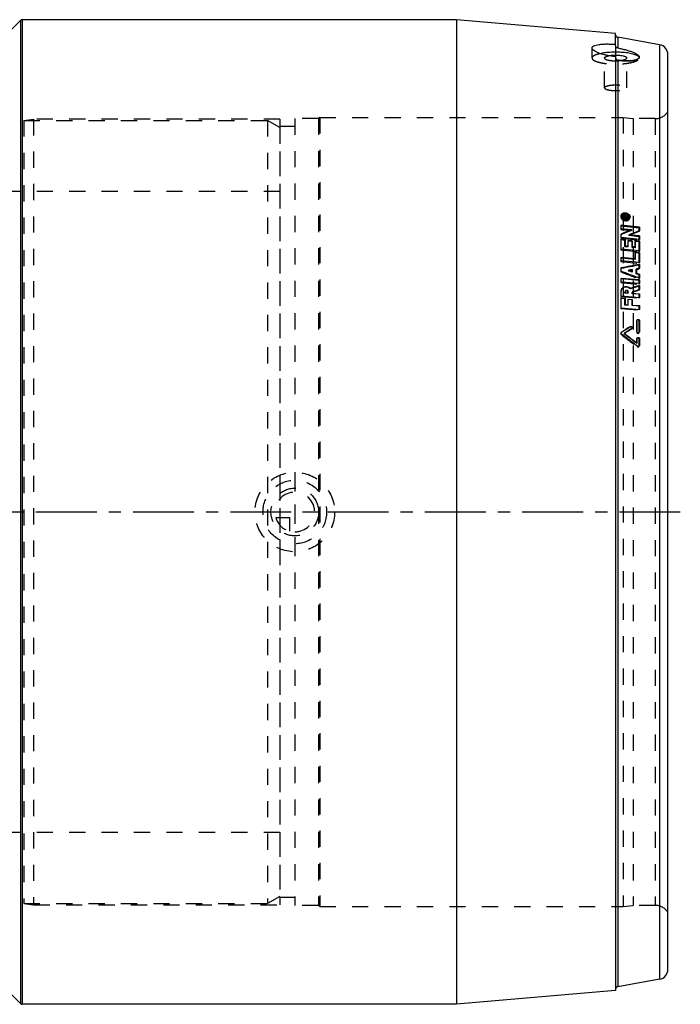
# Model space of a CAD drawing. Header units: millimetres. Extents: x 32 to 968, y 297 to 703.
# Tile 3 of 3: x 702 to 968, y 302 to 698. Entities that reach past the tile are written whole.
import ezdxf

# ---------------------------------------------------------------- set-up
doc = ezdxf.new("R2010")
doc.units = ezdxf.units.MM
doc.header["$LTSCALE"] = 65.185185
doc.linetypes.add('CENTER', pattern=[0.6, 0.375, -0.075, 0.075, -0.075])
doc.linetypes.add('HIDDEN', pattern=[0.2, 0.1, -0.1])
for name, color, linetype in [('FASEN', 7, 'CONTINUOUS'), ('KONST.EL_MIT_GEO', 7, 'CONTINUOUS'), ('KURVEN', 7, 'CONTINUOUS'), ('L1', 7, 'CONTINUOUS')]:
    doc.layers.add(name, color=color, linetype=linetype)

msp = doc.modelspace()

# ---------------------------------------------------------------- linework, layer by layer
at = {"layer": 'FASEN', "color": 8, "linetype": 'HIDDEN'}
for p, q in [((802, 657.5), (802, 342.5)), ((807, 654.61), (802, 657.5)), ((807, 654.61), (807, 345.39)), ((807, 345.39), (802, 342.5))]:
    msp.add_line(p, q, dxfattribs=at)
at = {"layer": 'KONST.EL_MIT_GEO', "color": 7, "linetype": 'Continuous'}
for p, q in [((702.71, 697.71), (679.46, 674.46)), ((702.71, 697.71), (702.71, 302.29)), ((703.41, 698), (703.41, 302)), ((878, 698), (703.41, 698)), ((942, 692.4), (878, 698)), ((878, 698), (878, 302)), ((942, 687.59), (942, 692.4)), ((959.69, 687.94), (942.83, 690.91)), ((942.83, 690.91), (942.83, 686.63)), ((959.69, 687.94), (959.69, 312.06)), ((942, 683.16), (942, 307.6)), ((942.83, 681.73), (942.83, 309.09)), ((963, 316), (963, 684)), ((944.62, 619.29), (944.54, 618.98)), ((945.01, 618.68), (945.01, 619.02)), ((946.96, 618.47), (945.01, 618.68)), ((945.29, 619.01), (945.2, 618.68)), ((945.29, 618.87), (945.23, 618.66)), ((945.29, 618.99), (945.29, 618.87)), ((945.84, 618.81), (945.29, 618.87)), ((945.43, 619.3), (945.36, 619.07)), ((945.71, 619.27), (945.43, 619.3)), ((945.71, 619.05), (945.43, 619.08)), ((945.71, 619.27), (945.65, 619.07)), ((945.84, 618.81), (945.78, 618.6)), ((945.84, 618.81), (945.84, 618.92)), ((946.03, 619.11), (945.94, 618.81)), ((946.05, 618.81), (945.94, 618.81)), ((946.03, 619.11), (946.96, 619.17)), ((946.12, 618.89), (946.04, 618.59)), ((946.1, 618.82), (946.05, 618.81)), ((946.12, 618.78), (946.06, 618.57)), ((946.87, 618.94), (946.12, 618.89)), ((946.12, 618.89), (946.12, 618.78)), ((946.96, 618.69), (946.12, 618.78)), ((946.96, 618.95), (946.87, 618.94)), ((946.96, 619.17), (946.89, 618.94)), ((946.96, 618.69), (946.9, 618.49)), ((946.96, 619.17), (946.96, 618.95)), ((946.96, 618.69), (946.96, 618.47)), ((947.26, 618.23), (947.35, 618.53)), ((951.56, 614.52), (944.17, 615.3)), ((944.17, 613.95), (944.17, 615.3)), ((951.47, 614.22), (944.17, 615)), ((948.4, 613.5), (944.17, 613.95)), ((951.56, 614.52), (951.47, 614.22)), ((951.47, 613.13), (951.47, 614.22)), ((951.56, 614.52), (951.56, 613.17)), ((944.17, 610.4), (944.17, 611.78)), ((944.26, 611.57), (944.17, 611.53)), ((951.56, 609.65), (944.17, 610.4)), ((947.33, 611.46), (947.24, 611.17)), ((951.47, 610.73), (947.24, 611.17)), ((951.56, 611.02), (947.33, 611.46)), ((948.4, 613.5), (948.32, 613.21)), ((951.56, 611.02), (951.47, 610.73)), ((951.47, 609.66), (951.47, 610.73)), ((951.56, 611.02), (951.56, 609.65)), ((945.85, 609.54), (944.17, 609.71)), ((944.17, 605.73), (944.17, 609.71)), ((945.76, 609.25), (944.17, 609.42)), ((945.85, 609.54), (945.76, 609.25)), ((945.76, 606.7), (945.76, 609.25)), ((945.85, 606.98), (945.76, 606.7)), ((946.94, 606.59), (945.76, 606.7)), ((945.85, 609.54), (945.85, 606.98)), ((947.03, 606.86), (945.85, 606.98)), ((947.03, 606.86), (946.94, 606.59)), ((948.7, 609.02), (947.03, 609.19)), ((947.03, 606.86), (947.03, 609.19)), ((948.62, 608.73), (947.03, 608.9)), ((948.7, 609.02), (948.62, 608.73)), ((948.62, 606.42), (948.62, 608.73)), ((948.7, 606.7), (948.62, 606.42)), ((949.8, 606.3), (948.62, 606.42)), ((948.7, 609.02), (948.7, 606.7)), ((949.89, 606.58), (948.7, 606.7)), ((949.89, 606.58), (949.8, 606.3)), ((951.56, 608.96), (949.89, 609.13)), ((949.89, 606.58), (949.89, 609.13)), ((951.47, 608.68), (949.89, 608.84)), ((951.56, 608.96), (951.47, 608.68)), ((951.47, 605.01), (951.47, 608.68)), ((951.56, 608.96), (951.56, 605.01)), ((951.56, 605.01), (944.17, 605.73)), ((949.89, 601.87), (944.17, 602.41)), ((944.17, 600.97), (944.17, 602.41)), ((949.8, 601.61), (944.17, 602.14)), ((951.56, 604.31), (949.89, 604.47)), ((949.89, 601.87), (949.89, 604.47)), ((951.47, 604.04), (949.89, 604.19)), ((951.56, 604.31), (951.47, 604.04)), ((951.47, 600.29), (951.47, 604.04)), ((951.56, 604.31), (951.56, 600.29)), ((951.56, 600.29), (944.17, 600.97)), ((944.17, 596.82), (944.17, 598.17)), ((949.89, 601.87), (949.8, 601.61)), ((951.56, 599.57), (951.47, 599.31)), ((951.47, 598.04), (951.47, 599.31)), ((951.56, 599.57), (951.56, 598.05)), ((944.22, 597.94), (944.17, 597.93)), ((947.21, 597.22), (947.12, 596.97)), ((948.62, 596.41), (947.12, 596.97)), ((947.21, 597.22), (948.7, 596.66)), ((948.7, 596.66), (948.62, 596.41)), ((948.7, 596.66), (948.7, 597.51)), ((950.37, 597.83), (950.29, 597.58)), ((950.29, 595.79), (950.29, 597.58)), ((950.37, 596.04), (950.29, 595.79)), ((951.47, 595.35), (950.29, 595.79)), ((950.37, 597.83), (950.37, 596.04)), ((950.37, 596.04), (951.56, 595.6)), ((951.56, 595.6), (951.47, 595.35)), ((951.47, 594.1), (951.47, 595.35)), ((951.56, 595.6), (951.56, 594.06)), ((951.56, 593.33), (944.17, 593.97)), ((944.17, 592.49), (944.17, 593.97)), ((951.47, 593.09), (944.17, 593.72)), ((951.56, 591.86), (944.17, 592.49)), ((951.56, 593.33), (951.47, 593.09)), ((951.47, 591.87), (951.47, 593.09)), ((951.56, 591.12), (951.47, 590.88)), ((951.47, 589.46), (951.47, 590.88)), ((951.56, 593.33), (951.56, 591.86)), ((951.56, 591.12), (951.56, 589.48)), ((944.17, 586.88), (944.17, 588.81)), ((944.17, 586.88), (951.56, 586.29)), ((944.17, 586.12), (945.85, 585.99)), ((944.17, 582.06), (944.17, 586.12)), ((945.85, 588.67), (945.76, 588.44)), ((945.76, 588.03), (945.76, 588.44)), ((945.85, 588.25), (945.76, 588.03)), ((946.94, 587.93), (945.76, 588.03)), ((945.87, 588.82), (945.79, 588.59)), ((945.85, 588.67), (945.85, 588.25)), ((945.85, 588.25), (947.03, 588.16)), ((947.03, 588.16), (946.94, 587.93)), ((947.03, 588.16), (947.03, 588.57)), ((948.01, 589.95), (947.92, 589.72)), ((948.7, 588.53), (948.62, 588.3)), ((948.62, 587.79), (948.62, 588.3)), ((948.7, 588.02), (948.62, 587.79)), ((951.47, 587.56), (948.62, 587.79)), ((948.7, 588.53), (948.7, 588.02)), ((948.7, 588.02), (951.56, 587.79)), ((951.56, 587.79), (951.47, 587.56)), ((951.47, 586.29), (951.47, 587.56)), ((951.56, 587.79), (951.56, 586.29)), ((945.76, 585.77), (944.17, 585.89)), ((945.85, 585.99), (945.76, 585.77)), ((945.76, 583.24), (945.76, 585.77)), ((945.85, 583.46), (945.76, 583.24)), ((946.94, 583.15), (945.76, 583.24)), ((945.85, 585.99), (945.85, 583.46)), ((945.85, 583.46), (947.03, 583.37)), ((947.03, 583.37), (946.94, 583.15)), ((947.03, 585.64), (948.7, 585.51)), ((947.03, 583.37), (947.03, 585.64)), ((948.62, 585.29), (947.03, 585.42)), ((948.7, 585.51), (948.62, 585.29)), ((948.62, 583.02), (948.62, 585.29)), ((948.7, 583.24), (948.62, 583.02)), ((951.47, 582.8), (948.62, 583.02)), ((948.7, 585.51), (948.7, 583.24)), ((948.7, 583.24), (951.56, 583.02)), ((951.56, 583.02), (951.47, 582.8)), ((951.47, 581.5), (951.47, 582.8)), ((951.56, 583.02), (951.56, 581.5)), ((944.17, 582.06), (951.56, 581.5)), ((947.94, 574.58), (947.86, 574.39)), ((950.58, 572.53), (950.58, 577.05)), ((951.56, 576.98), (951.47, 576.78)), ((951.47, 572.27), (951.47, 576.78)), ((951.56, 576.98), (951.56, 572.46)), ((944.37, 572.32), (944.29, 572.14)), ((945.47, 571.88), (945.38, 571.69)), ((951.56, 572.46), (951.47, 572.27)), ((950.58, 567.95), (950.5, 567.77)), ((950.58, 567.95), (950.58, 569.79)), ((951.56, 569.72), (951.47, 569.54)), ((951.47, 566.8), (951.47, 569.54)), ((951.56, 566.97), (951.47, 566.8)), ((951.56, 569.72), (951.56, 566.97)), ((702.71, 302.29), (679.46, 325.54)), ((959.69, 312.06), (942.83, 309.09)), ((942, 307.6), (878, 302)), ((878, 302), (703.41, 302))]:
    msp.add_line(p, q, dxfattribs=at)
at = {"layer": 'KONST.EL_MIT_GEO', "color": 8, "linetype": 'HIDDEN'}
for p, q in [((932.5, 682.62), (932.5, 686.65)), ((937.55, 670.64), (937.55, 682.62)), ((946.45, 670.64), (946.45, 682.62)), ((951.5, 682.62), (951.5, 682.93)), ((704, 657.5), (708, 658)), ((704, 657.5), (802, 657.5)), ((704, 657.5), (704, 342.5)), ((807, 658), (708, 658)), ((708, 658), (708, 342)), ((807, 658), (807, 342)), ((822.5, 658.2), (813, 658.2)), ((813, 658.2), (813, 341.8)), ((823, 658.7), (822.5, 658.2)), ((822.5, 658.2), (822.5, 341.8)), ((823, 658.7), (945, 658.7)), ((823, 658.7), (823, 341.3)), ((945, 658.7), (949, 658.2)), ((945, 658.7), (945, 341.3)), ((957.92, 658.2), (949, 658.2)), ((949, 658.2), (949, 341.8)), ((957.92, 658.2), (957.92, 341.8)), ((813, 655), (807, 655)), ((807, 628.9), (193, 628.9)), ((944.21, 619.4), (944.13, 619.1)), ((945.01, 619.02), (944.92, 618.71)), ((944.92, 618.71), (944.92, 618.38)), ((945.01, 618.68), (944.92, 618.38)), ((944.92, 618.38), (946.87, 618.17)), ((945.02, 619.08), (944.93, 618.77)), ((945.2, 618.57), (945.2, 618.68)), ((945.23, 618.66), (945.2, 618.57)), ((945.76, 618.51), (945.2, 618.57)), ((945.43, 619.08), (945.34, 618.78)), ((945.36, 619.07), (945.34, 619)), ((945.62, 618.96), (945.34, 619)), ((945.34, 618.78), (945.62, 618.74)), ((945.65, 619.07), (945.62, 618.96)), ((945.71, 619.05), (945.62, 618.74)), ((945.84, 618.92), (945.76, 618.62)), ((945.76, 618.62), (945.76, 618.51)), ((945.78, 618.6), (945.76, 618.51)), ((946.04, 618.59), (946.87, 618.64)), ((946.04, 618.48), (946.04, 618.59)), ((946.06, 618.57), (946.04, 618.48)), ((946.87, 618.39), (946.04, 618.48)), ((946.25, 618.83), (946.1, 618.82)), ((946.77, 618.86), (946.25, 618.83)), ((946.87, 618.87), (946.77, 618.86)), ((946.96, 618.95), (946.87, 618.64)), ((946.89, 618.94), (946.87, 618.87)), ((946.87, 618.64), (946.87, 618.87)), ((946.9, 618.49), (946.87, 618.39)), ((946.96, 618.47), (946.87, 618.17)), ((946.87, 618.17), (946.87, 618.39)), ((947.67, 618.11), (947.76, 618.42)), ((944.17, 615.3), (944.09, 615.01)), ((944.17, 615), (944.09, 615.01)), ((944.09, 615.01), (944.09, 613.65)), ((944.17, 613.95), (944.09, 613.65)), ((944.09, 613.65), (948.32, 613.21)), ((944.17, 611.78), (944.09, 611.49)), ((944.17, 611.53), (944.09, 611.49)), ((944.09, 611.49), (944.09, 610.12)), ((944.17, 610.4), (944.09, 610.12)), ((944.09, 610.12), (951.47, 609.36)), ((951.56, 613.17), (951.47, 612.88)), ((951.47, 612.88), (951.47, 613.13)), ((944.17, 609.71), (944.09, 609.42)), ((944.17, 609.42), (944.09, 609.42)), ((944.09, 609.42), (944.09, 605.46)), ((947.03, 609.19), (946.94, 608.9)), ((947.03, 608.9), (946.94, 608.9)), ((946.94, 608.9), (946.94, 606.59)), ((949.89, 609.13), (949.8, 608.84)), ((949.89, 608.84), (949.8, 608.84)), ((949.8, 608.84), (949.8, 606.3)), ((951.47, 609.36), (951.47, 609.66)), ((951.56, 609.65), (951.47, 609.36)), ((944.17, 605.73), (944.09, 605.46)), ((944.09, 605.46), (951.47, 604.74)), ((944.17, 602.41), (944.09, 602.15)), ((944.17, 602.14), (944.09, 602.15)), ((944.09, 602.15), (944.09, 600.71)), ((949.89, 604.47), (949.8, 604.2)), ((949.89, 604.19), (949.8, 604.2)), ((949.8, 604.2), (949.8, 601.61)), ((951.56, 605.01), (951.47, 604.74)), ((951.47, 604.74), (951.47, 605.01)), ((944.17, 600.97), (944.09, 600.71)), ((944.09, 600.71), (951.47, 600.02)), ((944.17, 598.17), (944.09, 597.92)), ((951.56, 600.29), (951.47, 600.02)), ((951.47, 600.02), (951.47, 600.29)), ((951.56, 598.05), (951.47, 597.8)), ((951.47, 597.8), (951.47, 598.04)), ((944.17, 597.93), (944.09, 597.92)), ((944.09, 597.92), (944.09, 596.57)), ((944.17, 596.82), (944.09, 596.57)), ((948.7, 597.51), (948.62, 597.26)), ((948.62, 597.26), (948.62, 596.41)), ((951.47, 593.82), (951.47, 594.1)), ((951.56, 594.06), (951.47, 593.82)), ((944.17, 593.97), (944.09, 593.73)), ((944.17, 593.72), (944.09, 593.73)), ((944.09, 593.73), (944.09, 592.25)), ((944.17, 592.49), (944.09, 592.25)), ((944.09, 592.25), (951.47, 591.62)), ((951.47, 591.62), (951.47, 591.87)), ((951.56, 591.86), (951.47, 591.62)), ((944.17, 588.81), (944.09, 588.58)), ((944.09, 588.58), (944.09, 586.66)), ((944.17, 586.88), (944.09, 586.66)), ((944.09, 586.66), (951.47, 586.06)), ((944.17, 586.12), (944.09, 585.9)), ((944.29, 589.43), (944.2, 589.2)), ((947.03, 588.57), (946.94, 588.34)), ((946.94, 588.34), (946.94, 587.93)), ((951.56, 589.48), (951.47, 589.25)), ((951.47, 589.25), (951.47, 589.46)), ((951.56, 586.29), (951.47, 586.06)), ((951.47, 586.06), (951.47, 586.29)), ((944.17, 585.89), (944.09, 585.9)), ((944.09, 585.9), (944.09, 581.85)), ((947.03, 585.64), (946.94, 585.42)), ((947.03, 585.42), (946.94, 585.42)), ((946.94, 585.42), (946.94, 583.15)), ((944.17, 582.06), (944.09, 581.85)), ((944.09, 581.85), (951.47, 581.29)), ((951.56, 581.5), (951.47, 581.29)), ((951.47, 581.29), (951.47, 581.5)), ((950.58, 577.05), (950.5, 576.85)), ((950.5, 576.85), (950.5, 572.34)), ((950.62, 577.21), (950.53, 577.01)), ((944.21, 572.14), (944.13, 571.96)), ((944.37, 571.58), (944.29, 571.39)), ((948.53, 573.81), (948.44, 573.62)), ((948.6, 573.8), (948.69, 573.99)), ((950.58, 572.53), (950.5, 572.34)), ((951.44, 572.11), (951.52, 572.29)), ((950.58, 569.79), (950.5, 569.61)), ((950.5, 569.61), (950.5, 567.77)), ((950.62, 569.96), (950.54, 569.78)), ((950.78, 566.65), (950.69, 566.48)), ((951.43, 566.61), (951.51, 566.79)), ((807, 371.1), (193, 371.1)), ((813, 345), (807, 345)), ((704, 342.5), (802, 342.5)), ((704, 342.5), (708, 342)), ((708, 342), (807, 342)), ((822.5, 341.8), (813, 341.8)), ((823, 341.3), (822.5, 341.8)), ((823, 341.3), (945, 341.3)), ((945, 341.3), (949, 341.8)), ((957.92, 341.8), (949, 341.8))]:
    msp.add_line(p, q, dxfattribs=at)
at = {"layer": 'KONST.EL_MIT_GEO', "color": 2, "linetype": 'CENTER'}
msp.add_line((942, 687.59), (942, 683.16), dxfattribs=at)
at = {"layer": 'KONST.EL_MIT_GEO', "color": 7, "linetype": 'Continuous'}
for centre, radius, start, end in [((703.41, 697), 1, 90, 135), ((943, 691.9), 1, 180, 260), ((959, 684), 4, 0, 80), ((950.87, 682.93), 0.627, 350.6338, 0.0094), ((945.24, 619.02), 0.228, 164.2496, 179.9412), ((945.24, 618.65), 0.333, 129.1201, 132.9047), ((945.25, 619.01), 0.238, 155.7648, 164.1899), ((945.25, 618.64), 0.352, 124.9208, 129.1158), ((945.29, 618.54), 0.456, 90.1964, 101.2171), ((945.28, 618.68), 0.0755, 164.2442, 179.9363), ((945.36, 618.99), 0.0759, 164.2444, 179.9408), ((945.79, 618.33), 1.69, 89.1155, 93.9021), ((945.65, 617.81), 2.24, 83.6428, 87.2275), ((945.79, 618.31), 1.71, 83.6595, 89.1206), ((945.65, 617.8), 2.25, 82.9299, 83.6417), ((945.63, 617.7), 2.35, 75.8897, 82.8868), ((945.79, 618.26), 1.76, 79.0473, 83.6383), ((946.24, 619.8), 2.34, 255.9317, 259.4704), ((946.09, 619.23), 1.74, 259.1087, 263.7538), ((946.23, 619.71), 2.26, 259.4625, 263.7742), ((946.08, 619.19), 1.7, 263.7759, 269.2978), ((946.22, 619.66), 2.2, 263.7935, 267.4413), ((946.08, 619.17), 1.68, 269.2928, 274.1251), ((1162.17, 81.46), 573.38, 111.88923, 112.34551), ((1161.82, 80.19), 574.19, 111.82905, 112.26566), ((1164.66, 80.8), 573.44, 111.81605, 112.27205), ((1187.89, -669.49), 1290.88, 100.54884, 100.88249), ((1187.24, -671.61), 1292.6, 100.50937, 100.83664), ((1224.89, -246.3), 880.7, 108.08678, 108.32991), ((1225.56, -245.09), 879.96, 108.14265, 108.38607), ((945.95, 588.81), 1.77, 159.4255, 180.0057), ((1230.39, -251.89), 886.37, 108.33517, 108.52983), ((1304.2, 4.02), 672.53, 121.99515, 122.35472), ((1305.49, 3.97), 673.38, 122.07111, 122.43054), ((1308.29, 1.05), 676.38, 122.13368, 122.44011), ((948.18, 573.97), 0.456, 8.3388, 14.8619), ((951.12, 572.48), 0.444, 316.9069, 326.4315), ((951.09, 572.27), 0.383, 349.6576, 359.9546), ((951.13, 572.48), 0.432, 326.4332, 335.1908), ((951.12, 566.98), 0.445, 321.4178, 333.4169), ((959, 316), 4, 280, 360), ((943, 308.1), 1, 100, 180), ((703.41, 303), 1, 225, 270)]:
    msp.add_arc(centre, radius, start, end, dxfattribs=at)
at = {"layer": 'KONST.EL_MIT_GEO', "color": 8, "linetype": 'HIDDEN'}
for centre, radius, start, end in [((942.94, 682.67), 0.935, 180.0001, 181.1083), ((942.97, 682.71), 0.986, 260.7489, 261.8202), ((947.31, 712.95), 31.54, 261.8201, 262.0049), ((947.22, 712.23), 30.82, 262.0006, 263.9935), ((950.83, 682.61), 0.675, 9.3087, 14.0018), ((950.85, 682.62), 0.645, 0.0362, 9.3103), ((950.87, 682.93), 0.632, 357.6718, 0.0023), ((957.92, 664.2), 6, 270, 327.769), ((945.18, 618.8), 1.1, 159.9206, 164.2621), ((945.2, 618.79), 1.11, 155.9718, 159.9192), ((945.15, 618.71), 0.227, 164.2493, 179.9368), ((945.16, 618.71), 0.234, 159.1808, 164.2233), ((945.29, 618.53), 0.464, 83.6974, 90.2043), ((945.56, 618.41), 0.558, 62.6296, 68.6543), ((945.56, 618.43), 0.537, 58.5481, 62.6271), ((946.63, 618.41), 1.09, 344.1878, 349.3562), ((946.64, 618.41), 1.07, 349.3627, 352.5211), ((1164.38, 79.37), 574.42, 111.75585, 112.21089), ((945.85, 588.58), 1.76, 159.4228, 180.0063), ((945.84, 588.58), 1.75, 155.3568, 159.4008), ((1229.69, -253.04), 887.05, 108.27893, 108.47338), ((944.52, 571.77), 0.436, 141.4153, 155.005), ((1306.98, 1.12), 675.5, 122.05768, 122.36425), ((948.23, 573.97), 0.404, 335.6594, 343.3909), ((948.24, 573.97), 0.396, 343.4038, 350.6889), ((950.93, 569.59), 0.44, 141.1484, 154.415), ((957.92, 335.8), 6, 32.231, 90)]:
    msp.add_arc(centre, radius, start, end, dxfattribs=at)
at = {"layer": 'KONST.EL_MIT_GEO', "color": 7, "linetype": 'Continuous'}
for points, knots in [([(932.5, 686.65), (932.5, 686.73), (932.53, 686.9), (932.68, 687.13), (932.92, 687.33), (933.39, 687.6), (934.19, 687.86), (935.37, 688.07), (936.79, 688.2), (938.42, 688.24), (940.17, 688.21), (941.38, 688.13), (942, 688.08)], [0, 0, 0, 0, 0.023926, 0.049888, 0.080412, 0.116948, 0.210121, 0.330191, 0.474279, 0.63781, 0.815156, 1, 1, 1, 1]), ([(942, 683.16), (941.38, 683.21), (940.16, 683.35), (938.4, 683.66), (936.78, 684.05), (935.35, 684.51), (934.17, 685.01), (933.38, 685.47), (932.92, 685.86), (932.69, 686.12), (932.54, 686.38), (932.5, 686.56), (932.5, 686.65)], [0, 0, 0, 0, 0.177435, 0.349498, 0.510312, 0.654476, 0.777353, 0.875547, 0.914986, 0.948207, 0.976001, 1, 1, 1, 1]), ([(935.62, 684.44), (936.34, 684.61), (937.91, 684.87), (940.38, 685.07), (942.97, 685.09), (945.11, 684.96), (946.74, 684.76), (947.83, 684.57), (948.81, 684.34), (949.67, 684.08), (950.37, 683.8), (950.92, 683.49), (951.3, 683.16), (951.45, 682.9), (951.48, 682.78)], [0, 0, 0, 0, 0.1353, 0.288934, 0.4499, 0.606487, 0.67958, 0.747444, 0.808928, 0.86307, 0.909168, 0.946908, 0.976637, 1, 1, 1, 1]), ([(942.83, 686.63), (942.71, 686.65), (942.49, 686.73), (942.22, 686.95), (942.04, 687.25), (942, 687.48), (942, 687.59)], [0, 0, 0, 0, 0.254133, 0.505931, 0.754122, 1, 1, 1, 1]), ([(942.83, 686.63), (943.4, 686.52), (944.52, 686.29), (946.14, 685.88), (947.63, 685.44), (948.93, 684.96), (949.99, 684.47), (950.71, 684.04), (951.12, 683.68), (951.33, 683.43), (951.47, 683.18), (951.5, 683.01), (951.5, 682.93)], [0, 0, 0, 0, 0.180224, 0.353473, 0.514224, 0.65743, 0.778875, 0.875703, 0.91468, 0.947697, 0.975599, 1, 1, 1, 1]), ([(939.23, 683.52), (939.59, 683.59), (940.34, 683.7), (941.52, 683.78), (942.73, 683.77), (943.89, 683.68), (944.78, 683.53), (945.38, 683.37), (945.75, 683.24), (946.05, 683.1), (946.27, 682.96), (946.41, 682.8), (946.45, 682.67), (946.45, 682.62)], [0, 0, 0, 0, 0.143272, 0.302742, 0.466927, 0.623896, 0.762412, 0.821762, 0.87326, 0.916349, 0.950972, 0.977977, 1, 1, 1, 1]), ([(942, 682.67), (942, 682.56), (942.04, 682.33), (942.22, 682.04), (942.49, 681.82), (942.71, 681.75), (942.83, 681.73)], [0, 0, 0, 0, 0.247351, 0.496221, 0.747133, 1, 1, 1, 1]), ([(951.49, 682.83), (951.43, 682.47), (950.94, 682.13), (950.35, 681.89), (949.72, 681.71), (948.78, 681.54), (947.5, 681.44), (946.05, 681.43), (944.47, 681.53), (943.38, 681.65), (942.83, 681.73)], [0, 0, 0, 0, 0.119017, 0.163469, 0.214284, 0.334416, 0.477159, 0.638784, 0.814741, 1, 1, 1, 1]), ([(943.99, 681.59), (944.33, 681.63), (944.81, 681.71), (945.41, 681.87), (945.77, 682), (946.06, 682.14), (946.27, 682.28), (946.41, 682.44), (946.45, 682.56), (946.45, 682.62)], [0, 0, 0, 0, 0.368275, 0.525875, 0.662582, 0.777004, 0.869056, 0.941056, 1, 1, 1, 1]), ([(945.67, 617.52), (945.44, 617.58), (944.99, 617.77), (944.46, 618.22), (944.21, 618.72), (944.16, 619.12), (944.19, 619.31), (944.21, 619.4)], [0, 0, 0, 0, 0.278333, 0.541571, 0.780131, 0.89166, 1, 1, 1, 1]), ([(945.76, 620.04), (945.59, 620.05), (945.25, 620.03), (944.78, 619.88), (944.41, 619.62), (944.24, 619.37), (944.18, 619.25)], [0, 0, 0, 0, 0.276014, 0.535461, 0.775206, 1, 1, 1, 1]), ([(944.21, 619.4), (944.26, 619.56), (944.42, 619.86), (944.84, 620.19), (945.39, 620.35), (945.78, 620.36), (945.98, 620.34)], [0, 0, 0, 0, 0.222769, 0.460421, 0.720858, 1, 1, 1, 1]), ([(944.54, 618.98), (944.52, 618.91), (944.49, 618.75), (944.54, 618.43), (944.76, 618.04), (945.2, 617.69), (945.57, 617.56), (945.76, 617.52)], [0, 0, 0, 0, 0.107884, 0.21918, 0.458133, 0.722341, 1, 1, 1, 1]), ([(944.62, 619.29), (944.6, 619.21), (944.58, 619.04), (944.64, 618.7), (944.89, 618.29), (945.38, 617.94), (945.78, 617.83), (945.98, 617.8)], [0, 0, 0, 0, 0.107316, 0.218387, 0.458074, 0.723624, 1, 1, 1, 1]), ([(945.68, 620.02), (945.55, 620.01), (945.31, 619.96), (944.99, 619.81), (944.75, 619.58), (944.65, 619.39), (944.62, 619.29)], [0, 0, 0, 0, 0.276085, 0.533554, 0.772272, 1, 1, 1, 1]), ([(945.03, 619.11), (945.06, 619.18), (945.18, 619.29), (945.34, 619.31), (945.43, 619.3)], [0, 0, 0, 0, 0.463376, 1, 1, 1, 1]), ([(945.43, 619.08), (945.4, 619.08), (945.34, 619.07), (945.3, 619.03), (945.29, 619.01)], [0, 0, 0, 0, 0.539519, 1, 1, 1, 1]), ([(945.71, 619.27), (945.74, 619.27), (945.86, 619.24), (945.97, 619.18), (946.03, 619.11)], [0, 0, 0, 0, 0.256987, 1, 1, 1, 1]), ([(945.84, 618.92), (945.84, 618.94), (945.82, 619), (945.76, 619.04), (945.71, 619.05)], [0, 0, 0, 0, 0.22634, 1, 1, 1, 1]), ([(945.98, 620.34), (946.25, 620.31), (946.77, 620.16), (947.32, 619.78), (947.62, 619.38), (947.76, 619.06), (947.81, 618.73), (947.79, 618.52), (947.76, 618.42)], [0, 0, 0, 0, 0.276337, 0.541327, 0.664934, 0.781683, 0.892565, 1, 1, 1, 1]), ([(945.98, 617.8), (946.14, 617.79), (946.44, 617.79), (946.86, 617.93), (947.19, 618.18), (947.31, 618.41), (947.35, 618.53)], [0, 0, 0, 0, 0.278358, 0.538671, 0.776857, 1, 1, 1, 1]), ([(947.35, 618.53), (947.37, 618.6), (947.39, 618.76), (947.34, 619.08), (947.12, 619.47), (946.68, 619.82), (946.32, 619.95), (946.12, 619.99)], [0, 0, 0, 0, 0.108159, 0.219459, 0.457976, 0.721973, 1, 1, 1, 1]), ([(947.76, 618.42), (947.71, 618.27), (947.56, 617.98), (947.18, 617.66), (946.68, 617.48), (946.31, 617.45), (946.12, 617.46)], [0, 0, 0, 0, 0.224741, 0.463179, 0.722493, 1, 1, 1, 1]), ([(946.2, 617.49), (946.33, 617.5), (946.57, 617.55), (946.89, 617.7), (947.14, 617.93), (947.23, 618.13), (947.26, 618.23)], [0, 0, 0, 0, 0.275478, 0.532983, 0.772118, 1, 1, 1, 1]), ([(947.7, 618.27), (947.73, 618.45), (947.67, 618.84), (947.35, 619.35), (946.84, 619.75), (946.43, 619.92), (946.21, 619.98)], [0, 0, 0, 0, 0.219957, 0.460405, 0.723496, 1, 1, 1, 1]), ([(947.92, 589.72), (947.65, 589.97), (947, 590.36), (946.06, 590.47), (945.35, 590.31), (944.88, 590.08), (944.5, 589.74), (944.31, 589.46), (944.25, 589.31)], [0, 0, 0, 0, 0.26044, 0.519748, 0.64554, 0.767086, 0.884803, 1, 1, 1, 1]), ([(944.29, 589.43), (944.35, 589.59), (944.51, 589.89), (944.89, 590.26), (945.36, 590.52), (946.08, 590.7), (947.05, 590.61), (947.73, 590.21), (948.01, 589.95)], [0, 0, 0, 0, 0.115242, 0.232628, 0.353788, 0.479335, 0.738848, 1, 1, 1, 1]), ([(947.03, 588.57), (947.03, 588.7), (946.91, 588.97), (946.54, 589.17), (946.12, 589.15), (945.92, 588.94), (945.87, 588.82)], [0, 0, 0, 0, 0.244497, 0.508406, 0.765015, 1, 1, 1, 1]), ([(948.62, 574.08), (948.6, 574.16), (948.52, 574.3), (948.32, 574.43), (948.08, 574.47), (947.92, 574.43), (947.86, 574.39)], [0, 0, 0, 0, 0.246048, 0.501226, 0.755664, 1, 1, 1, 1]), ([(947.94, 574.58), (948.03, 574.63), (948.19, 574.66), (948.4, 574.61), (948.54, 574.54), (948.65, 574.42), (948.74, 574.24), (948.73, 574.08), (948.69, 573.99)], [0, 0, 0, 0, 0.248561, 0.378912, 0.509656, 0.638423, 0.763454, 1, 1, 1, 1]), ([(951.47, 576.78), (951.47, 576.88), (951.4, 577.08), (951.18, 577.23), (950.98, 577.27), (950.78, 577.26), (950.65, 577.18), (950.59, 577.1)], [0, 0, 0, 0, 0.243852, 0.501348, 0.631961, 0.759899, 1, 1, 1, 1]), ([(950.62, 577.21), (950.66, 577.3), (950.82, 577.47), (951.17, 577.48), (951.47, 577.31), (951.56, 577.09), (951.56, 576.98)], [0, 0, 0, 0, 0.238105, 0.492581, 0.753321, 1, 1, 1, 1]), ([(944.37, 571.58), (944.29, 571.64), (944.19, 571.78), (944.16, 571.99), (944.19, 572.1), (944.21, 572.14)], [0, 0, 0, 0, 0.510252, 0.757631, 1, 1, 1, 1]), ([(950.78, 566.65), (949.18, 567.88), (947.04, 569.52), (944.91, 571.17), (944.37, 571.58)], [0, 0, 0, 0, 0.75014, 1, 1, 1, 1]), ([(951.44, 572.18), (951.41, 572.15), (951.34, 572.09), (951.2, 572.04), (951.05, 572.04), (950.86, 572.09), (950.65, 572.24), (950.58, 572.43), (950.58, 572.53)], [0, 0, 0, 0, 0.120458, 0.244236, 0.371627, 0.501124, 0.756352, 1, 1, 1, 1]), ([(951.47, 569.54), (951.47, 569.64), (951.4, 569.84), (951.18, 569.99), (950.98, 570.04), (950.79, 570.03), (950.65, 569.94), (950.59, 569.87)], [0, 0, 0, 0, 0.245539, 0.501951, 0.631679, 0.759023, 1, 1, 1, 1]), ([(950.62, 569.96), (950.67, 570.05), (950.83, 570.22), (951.18, 570.22), (951.47, 570.05), (951.56, 569.83), (951.56, 569.72)], [0, 0, 0, 0, 0.239835, 0.493219, 0.752159, 1, 1, 1, 1]), ([(951.46, 566.71), (951.43, 566.66), (951.33, 566.58), (951.14, 566.53), (950.95, 566.55), (950.83, 566.61), (950.78, 566.65)], [0, 0, 0, 0, 0.240227, 0.487846, 0.742689, 1, 1, 1, 1])]:
    msp.add_open_spline(points, degree=3, knots=knots, dxfattribs=at)
at = {"layer": 'KONST.EL_MIT_GEO', "color": 8, "linetype": 'HIDDEN'}
for points, knots in [([(932.5, 682.62), (932.5, 683.05), (933.09, 683.52), (933.78, 683.86), (934.32, 684.07), (934.94, 684.27), (935.38, 684.38), (935.62, 684.44)], [0, 0, 0, 0, 0.343888, 0.478254, 0.632946, 0.807265, 1, 1, 1, 1]), ([(932.5, 682.62), (932.5, 682.7), (932.54, 682.87), (932.68, 683.12), (932.92, 683.35), (933.38, 683.68), (934.18, 684.04), (934.99, 684.29), (935.51, 684.41), (935.62, 684.44)], [0, 0, 0, 0, 0.064655, 0.137164, 0.223017, 0.325185, 0.582271, 0.908784, 1, 1, 1, 1]), ([(932.5, 682.62), (932.5, 682.54), (932.54, 682.36), (932.68, 682.12), (932.92, 681.88), (933.38, 681.56), (934.18, 681.2), (935.35, 680.84), (936.78, 680.54), (938.41, 680.32), (940.17, 680.19), (942, 680.14), (943.83, 680.19), (945.59, 680.32), (947.22, 680.54), (948.65, 680.84), (949.82, 681.2), (950.62, 681.56), (951.08, 681.88), (951.32, 682.12), (951.46, 682.36), (951.5, 682.54), (951.5, 682.62)], [0, 0, 0, 0, 0.012002, 0.025462, 0.041399, 0.060365, 0.108088, 0.168699, 0.240705, 0.321829, 0.409292, 0.5, 0.590708, 0.678171, 0.759295, 0.831301, 0.891912, 0.939635, 0.958601, 0.974538, 0.987998, 1, 1, 1, 1]), ([(937.55, 682.62), (937.55, 682.8), (937.79, 683.01), (938.08, 683.17), (938.4, 683.3), (938.89, 683.45), (939.56, 683.59), (940.32, 683.69), (941.14, 683.75), (942, 683.78), (942.86, 683.75), (943.68, 683.69), (944.44, 683.59), (945.11, 683.45), (945.6, 683.3), (945.92, 683.17), (946.21, 683.01), (946.45, 682.8), (946.45, 682.62)], [0, 0, 0, 0, 0.058325, 0.080657, 0.106316, 0.167201, 0.239532, 0.321023, 0.408881, 0.5, 0.591119, 0.678977, 0.760468, 0.832799, 0.893684, 0.919343, 0.941675, 1, 1, 1, 1]), ([(937.55, 682.62), (937.55, 682.66), (937.57, 682.76), (937.66, 682.89), (937.81, 683.01), (938.09, 683.18), (938.57, 683.37), (938.99, 683.47), (939.23, 683.52)], [0, 0, 0, 0, 0.066007, 0.142244, 0.235246, 0.348054, 0.635342, 1, 1, 1, 1]), ([(937.55, 682.62), (937.55, 682.43), (937.79, 682.22), (938.08, 682.07), (938.4, 681.93), (938.89, 681.78), (939.56, 681.65), (940.32, 681.54), (941.14, 681.48), (941.71, 681.47), (942, 681.47)], [0, 0, 0, 0, 0.11665, 0.161314, 0.212631, 0.334401, 0.479065, 0.642047, 0.817763, 1, 1, 1, 1]), ([(942, 681.47), (942.17, 681.47), (942.84, 681.48), (943.5, 681.52), (943.99, 681.59)], [0, 0, 0, 0, 0.258067, 1, 1, 1, 1]), ([(943.99, 681.59), (944.5, 681.53), (945.48, 681.46), (946.89, 681.42), (948.17, 681.48), (949.28, 681.62), (950.19, 681.83), (950.81, 682.07), (951.16, 682.31), (951.35, 682.5), (951.47, 682.69), (951.5, 682.84), (951.5, 682.91)], [0, 0, 0, 0, 0.190227, 0.368074, 0.529115, 0.669494, 0.786257, 0.877965, 0.914824, 0.946451, 0.974155, 1, 1, 1, 1]), ([(937.55, 670.64), (937.55, 670.83), (937.79, 671.04), (938.08, 671.19), (938.4, 671.33), (938.89, 671.47), (939.56, 671.61), (940.32, 671.71), (941.14, 671.78), (942, 671.8), (942.86, 671.78), (943.68, 671.71), (944.44, 671.61), (945.11, 671.47), (945.6, 671.33), (945.92, 671.19), (946.21, 671.04), (946.45, 670.83), (946.45, 670.64)], [0, 0, 0, 0, 0.058325, 0.080657, 0.106316, 0.167201, 0.239532, 0.321023, 0.408881, 0.5, 0.591119, 0.678977, 0.760468, 0.832799, 0.893684, 0.919343, 0.941675, 1, 1, 1, 1]), ([(937.55, 670.64), (937.55, 670.45), (937.79, 670.24), (938.08, 670.09), (938.4, 669.95), (938.89, 669.81), (939.56, 669.67), (940.32, 669.57), (941.14, 669.5), (942, 669.48), (942.86, 669.5), (943.68, 669.57), (944.44, 669.67), (945.11, 669.81), (945.6, 669.95), (945.92, 670.09), (946.21, 670.24), (946.45, 670.45), (946.45, 670.64)], [0, 0, 0, 0, 0.058325, 0.080657, 0.106316, 0.167201, 0.239532, 0.321023, 0.408881, 0.5, 0.591119, 0.678977, 0.760468, 0.832799, 0.893684, 0.919343, 0.941675, 1, 1, 1, 1]), ([(944.13, 619.1), (944.1, 619), (944.07, 618.78), (944.13, 618.45), (944.27, 618.13), (944.56, 617.73), (945.11, 617.35), (945.63, 617.2), (945.9, 617.17)], [0, 0, 0, 0, 0.107112, 0.218031, 0.335049, 0.458977, 0.724169, 1, 1, 1, 1]), ([(945.9, 619.7), (945.74, 619.72), (945.44, 619.71), (945.02, 619.58), (944.7, 619.34), (944.57, 619.1), (944.54, 618.98)], [0, 0, 0, 0, 0.278982, 0.539423, 0.777189, 1, 1, 1, 1]), ([(945.34, 618.78), (945.31, 618.78), (945.25, 618.77), (945.21, 618.73), (945.2, 618.7)], [0, 0, 0, 0, 0.539519, 1, 1, 1, 1]), ([(945.76, 618.62), (945.76, 618.63), (945.74, 618.7), (945.67, 618.74), (945.62, 618.74)], [0, 0, 0, 0, 0.226335, 1, 1, 1, 1]), ([(947.26, 618.23), (947.28, 618.3), (947.3, 618.47), (947.25, 618.81), (946.99, 619.22), (946.5, 619.56), (946.1, 619.68), (945.9, 619.7)], [0, 0, 0, 0, 0.107551, 0.218612, 0.45795, 0.723381, 1, 1, 1, 1]), ([(945.9, 617.17), (946.1, 617.14), (946.49, 617.16), (947.04, 617.33), (947.46, 617.65), (947.63, 617.96), (947.67, 618.11)], [0, 0, 0, 0, 0.278203, 0.53852, 0.776816, 1, 1, 1, 1]), ([(946.94, 588.34), (946.94, 588.47), (946.83, 588.74), (946.45, 588.94), (946.03, 588.92), (945.83, 588.71), (945.79, 588.59)], [0, 0, 0, 0, 0.244482, 0.508414, 0.765035, 1, 1, 1, 1]), ([(944.13, 571.96), (944.1, 571.91), (944.08, 571.81), (944.1, 571.6), (944.2, 571.46), (944.29, 571.39)], [0, 0, 0, 0, 0.242337, 0.489707, 1, 1, 1, 1]), ([(950.5, 572.34), (950.5, 572.23), (950.58, 572.01), (950.88, 571.84), (951.23, 571.85), (951.39, 572.02), (951.44, 572.11)], [0, 0, 0, 0, 0.247403, 0.506921, 0.760655, 1, 1, 1, 1]), ([(950.69, 566.48), (950.75, 566.43), (950.89, 566.37), (951.11, 566.36), (951.31, 566.44), (951.4, 566.55), (951.43, 566.61)], [0, 0, 0, 0, 0.258817, 0.514101, 0.760325, 1, 1, 1, 1])]:
    msp.add_open_spline(points, degree=3, knots=knots, dxfattribs=at)
for points in [[(951.48, 682.78), (951.49, 682.72), (951.5, 682.67), (951.5, 682.62)], [(945.01, 618.89), (944.98, 618.87), (944.95, 618.83), (944.94, 618.79)], [(945.76, 618.93), (945.71, 618.95), (945.67, 618.96), (945.62, 618.96)], [(944.09, 596.57), (946.55, 595.65), (949.01, 594.74), (951.47, 593.82)], [(947.12, 596.97), (947.62, 597.07), (948.12, 597.16), (948.62, 597.26)], [(950.29, 597.58), (950.68, 597.65), (951.08, 597.73), (951.47, 597.8)], [(950.53, 577.01), (950.51, 576.96), (950.5, 576.91), (950.5, 576.85)], [(950.59, 577.1), (950.56, 577.07), (950.54, 577.04), (950.53, 577.01)], [(944.29, 571.39), (946.42, 569.75), (948.56, 568.12), (950.69, 566.48)], [(948.44, 573.62), (948.51, 573.66), (948.57, 573.73), (948.6, 573.8)], [(951.44, 572.11), (951.45, 572.14), (951.46, 572.17), (951.47, 572.21)], [(950.54, 569.78), (950.51, 569.73), (950.5, 569.67), (950.5, 569.61)], [(951.43, 566.61), (951.44, 566.64), (951.45, 566.67), (951.46, 566.7)]]:
    msp.add_open_spline(points, degree=3, dxfattribs=at)
at = {"layer": 'KONST.EL_MIT_GEO', "color": 7, "linetype": 'Continuous'}
for points in [[(945.12, 618.96), (945.09, 618.95), (945.07, 618.94), (945.05, 618.92)], [(945.2, 618.99), (945.17, 618.98), (945.14, 618.98), (945.12, 618.96)], [(945.94, 618.81), (945.91, 618.84), (945.88, 618.87), (945.84, 618.89)], [(951.56, 598.05), (951.16, 597.98), (950.77, 597.9), (950.37, 597.83)], [(951.56, 594.06), (949.1, 594.98), (946.63, 595.9), (944.17, 596.82)], [(948.7, 597.51), (948.2, 597.42), (947.7, 597.32), (947.21, 597.22)], [(945.79, 588.59), (945.77, 588.55), (945.76, 588.49), (945.76, 588.44)], [(945.87, 588.82), (945.86, 588.78), (945.85, 588.72), (945.85, 588.67)], [(950.58, 577.05), (950.58, 577.11), (950.6, 577.16), (950.62, 577.21)], [(944.29, 572.14), (944.25, 572.11), (944.21, 572.08), (944.18, 572.04)], [(944.21, 572.14), (944.25, 572.22), (944.3, 572.28), (944.37, 572.32)], [(950.5, 567.77), (948.79, 569.08), (947.09, 570.39), (945.38, 571.69)], [(945.47, 571.88), (947.17, 570.57), (948.88, 569.26), (950.58, 567.95)], [(948.69, 573.99), (948.65, 573.92), (948.6, 573.85), (948.53, 573.81)], [(948.63, 573.9), (948.64, 573.95), (948.64, 573.99), (948.63, 574.03)], [(951.56, 572.46), (951.56, 572.4), (951.55, 572.35), (951.52, 572.29)], [(950.58, 569.79), (950.58, 569.85), (950.6, 569.91), (950.62, 569.96)], [(951.46, 566.7), (951.47, 566.73), (951.47, 566.77), (951.47, 566.8)], [(951.56, 566.97), (951.56, 566.91), (951.54, 566.84), (951.51, 566.79)]]:
    msp.add_open_spline(points, degree=3, dxfattribs=at)
at = {"layer": 'KURVEN', "color": 8, "linetype": 'HIDDEN'}
for p, q in [((813, 516), (813, 484)), ((822.6, 500), (805, 500)), ((805.31, 497.8), (810.8, 497.8)), ((810.8, 497.8), (810.8, 492.31))]:
    msp.add_line(p, q, dxfattribs=at)
for radius in [16, 12.8, 9.6]:
    msp.add_circle((813, 500), radius, dxfattribs=at)
for start, end in [(270, 180), (195.962, 254.038)]:
    msp.add_arc((813, 500), 8, start, end, dxfattribs=at)
at = {"layer": 'L1', "color": 2, "linetype": 'CENTER'}
msp.add_line((968, 500), (505, 500), dxfattribs=at)

doc.saveas('drawing.dxf')
